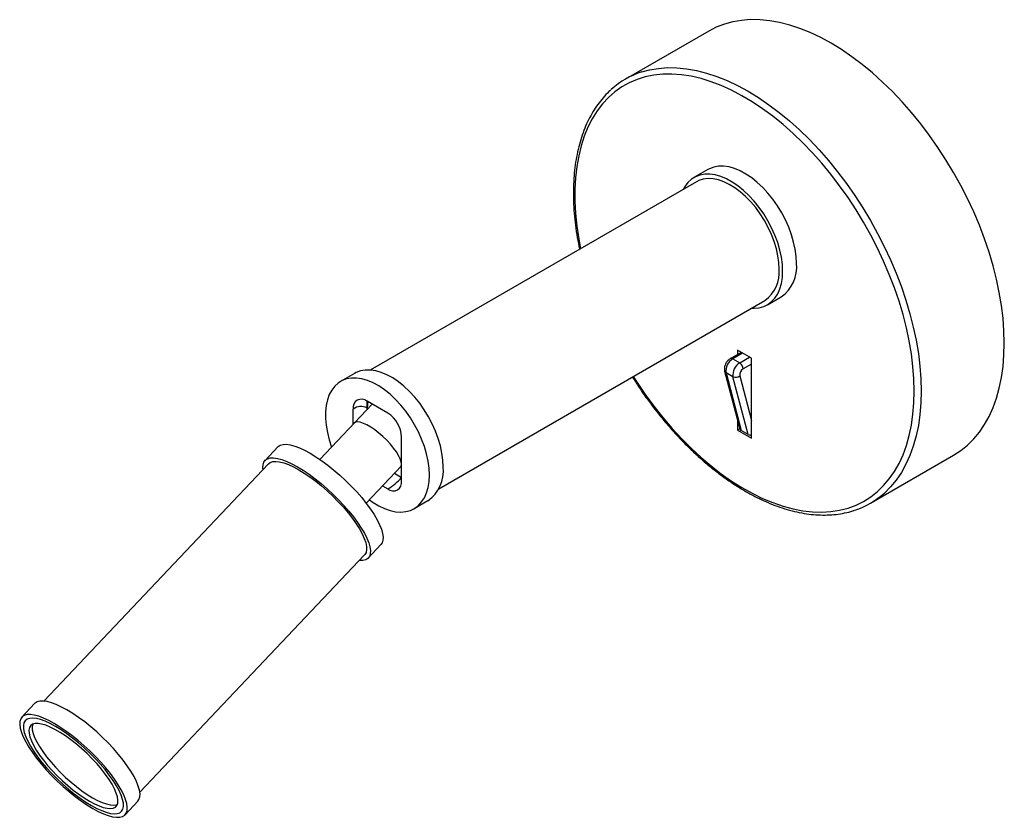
# Paper-space layout '_Isométrica' of a CAD drawing. Header units: millimetres. Extents: x -166 to 35, y -117 to 46.
import ezdxf

# ---------------------------------------------------------------- set-up
doc = ezdxf.new("R2010")
doc.units = ezdxf.units.MM

psp = doc.layouts.new('_Isométrica')

# ---------------------------------------------------------------- linework, layer by layer
at = {"color": 7, "linetype": 'Continuous', "lineweight": 25}
for p, q in [((-25, 43.3), (-41.97, 33.51)), ((-25.18, 15.03), (-28.01, 13.4)), ((-27.51, 12.53), (-94.11, -25.91)), ((-80.11, -50.16), (-13.51, -11.71)), ((-13.01, -12.58), (-10.18, -10.95)), ((-16.26, -23.51), (-19.09, -21.88)), ((-19.09, -21.88), (-19.09, -22.72)), ((-18.36, -22.3), (-20.59, -23.59)), ((-20.09, -23.63), (-18.67, -24.45)), ((-16.26, -39.84), (-16.26, -23.51)), ((-21.74, -26.12), (-18.66, -37.91)), ((-97.3, -26.6), (-100.13, -28.24)), ((-20.04, -27.29), (-21.46, -26.47)), ((-21.46, -26.47), (-18.38, -38.23)), ((-16.97, -39.05), (-20.04, -27.29)), ((-93.68, -32.88), (-104.37, -44.17)), ((-97.58, -37), (-97.58, -33.89)), ((-94.75, -34.01), (-94.75, -32.25)), ((-90.51, -34.7), (-94.75, -32.25)), ((-94.58, -32.35), (-94.75, -33.67)), ((-19.09, -36.26), (-19.09, -38.21)), ((-18.65, -37.95), (-19.09, -38.21)), ((-87.68, -48.57), (-87.68, -39.6)), ((-19.09, -38.21), (-16.26, -39.84)), ((-16.97, -39.05), (-18.38, -38.23)), ((-112.96, -41.61), (-115.57, -44.36)), ((8.03, -53.1), (25, -43.3)), ((-114.84, -45.05), (-160.74, -93.52)), ((-94.93, -53.11), (-87.68, -45.45)), ((-89.15, -47), (-87.68, -47.84)), ((-91.59, -49.58), (-90.51, -50.2)), ((-85.13, -54.22), (-82.3, -52.58)), ((-94.51, -64.3), (-91.9, -61.54)), ((-141.13, -112.09), (-95.24, -63.62)), ((-162.6, -94.03), (-165.21, -96.79)), ((-144.15, -116.73), (-141.54, -113.97))]:
    psp.add_line(p, q, dxfattribs=at)
at = {"color": 8, "linetype": 'Continuous', "lineweight": 25}
for p, q in [((-18.07, -22.47), (-20.09, -23.63)), ((-18.67, -24.45), (-16.65, -23.29)), ((-16.26, -24.69), (-17.97, -25.68)), ((-18.65, -27.09), (-16.26, -36.23))]:
    psp.add_line(p, q, dxfattribs=at)
at = {"color": 7, "linetype": 'Continuous', "lineweight": 25, "flags": 128}
for points in [[(35.36, -20.41), (35.29, -17.91), (35.1, -15.34), (34.78, -12.72), (34.33, -10.05), (33.75, -7.34), (33.06, -4.61), (32.24, -1.86), (31.31, 0.9), (30.26, 3.65), (29.1, 6.4), (27.83, 9.11), (26.46, 11.8), (25, 14.44), (23.44, 17.03), (21.8, 19.55), (20.08, 22.01), (18.29, 24.38), (16.43, 26.67), (14.51, 28.85), (12.54, 30.94), (10.52, 32.91), (8.46, 34.76), (6.37, 36.48), (4.26, 38.07), (2.13, 39.52), (0, 40.83), (-2.13, 41.98), (-4.26, 42.99), (-6.37, 43.84), (-8.46, 44.53), (-10.52, 45.05), (-12.54, 45.41), (-14.51, 45.61), (-16.43, 45.64), (-18.29, 45.5), (-20.08, 45.19), (-21.8, 44.73), (-23.44, 44.09), (-25, 43.3)], [(-9.9, -5.71), (-9.96, -4.33), (-10.16, -2.89), (-10.47, -1.4), (-10.91, 0.1), (-11.47, 1.61), (-12.14, 3.1), (-12.9, 4.56), (-13.76, 5.97), (-14.7, 7.31), (-15.72, 8.57), (-16.79, 9.73), (-17.9, 10.78), (-19.05, 11.7), (-20.21, 12.48), (-21.38, 13.12), (-22.54, 13.6), (-23.67, 13.93), (-24.77, 14.09), (-25.81, 14.08), (-26.79, 13.91), (-27.69, 13.57), (-28.5, 13.07), (-29.22, 12.42), (-29.83, 11.62), (-30.2, 10.98)], [(-7.07, -4.08), (-7.14, -2.7), (-7.33, -1.25), (-7.65, 0.23), (-8.09, 1.73), (-8.64, 3.24), (-9.31, 4.73), (-10.08, 6.19), (-10.93, 7.6), (-11.88, 8.95), (-12.89, 10.21), (-13.96, 11.37), (-15.07, 12.41), (-16.22, 13.33), (-17.39, 14.12), (-18.55, 14.75), (-19.71, 15.24), (-20.84, 15.56), (-21.94, 15.72), (-22.98, 15.71), (-23.96, 15.54), (-24.86, 15.2), (-25.18, 15.03)], [(-10.61, -5.3), (-10.67, -3.96), (-10.86, -2.57), (-11.18, -1.13), (-11.62, 0.33), (-12.18, 1.78), (-12.84, 3.22), (-13.61, 4.63), (-14.46, 5.97), (-15.39, 7.25), (-16.39, 8.43), (-17.45, 9.52), (-18.54, 10.48), (-19.66, 11.31), (-20.79, 12), (-21.91, 12.54), (-23.02, 12.92), (-24.1, 13.14), (-25.13, 13.19), (-26.09, 13.07), (-26.99, 12.79), (-27.51, 12.53)], [(-16.2, -13.27), (-15.72, -13.28), (-14.7, -13.19), (-13.76, -12.94), (-12.9, -12.52), (-12.14, -11.94), (-11.47, -11.22), (-10.91, -10.35), (-10.47, -9.36), (-10.16, -8.24), (-9.96, -7.02), (-9.9, -5.71)], [(25, -43.3), (25, -43.3), (26.46, -42.35), (27.83, -41.25), (29.1, -39.99), (30.26, -38.59), (31.31, -37.05), (32.24, -35.37), (33.06, -33.56), (33.75, -31.63), (34.33, -29.59), (34.78, -27.44), (35.1, -25.18), (35.29, -22.84), (35.36, -20.41)], [(-79.2, -45.72), (-79.26, -44.33), (-79.45, -42.89), (-79.77, -41.41), (-80.21, -39.9), (-80.77, -38.4), (-81.43, -36.9), (-82.2, -35.44), (-83.06, -34.03), (-84, -32.69), (-85.01, -31.43), (-86.08, -30.27), (-87.2, -29.22), (-88.35, -28.3), (-89.51, -27.52), (-90.68, -26.88), (-91.84, -26.4), (-92.97, -26.08), (-94.06, -25.92), (-95.11, -25.93), (-96.08, -26.1), (-96.99, -26.44), (-97.3, -26.6)], [(-82.02, -47.35), (-82.09, -45.97), (-82.28, -44.52), (-82.6, -43.04), (-83.04, -41.54), (-83.6, -40.03), (-84.26, -38.54), (-85.03, -37.07), (-85.89, -35.66), (-86.83, -34.32), (-87.84, -33.06), (-88.91, -31.9), (-90.03, -30.86), (-91.17, -29.94), (-92.34, -29.15), (-93.51, -28.51), (-94.66, -28.03), (-95.8, -27.71), (-96.89, -27.55), (-97.93, -27.56), (-98.91, -27.73), (-99.81, -28.07), (-100.63, -28.57), (-101.35, -29.22), (-101.96, -30.01), (-102.46, -30.94), (-102.84, -32), (-103.09, -33.17), (-103.22, -34.44), (-103.22, -35.79), (-103.09, -37.2), (-102.84, -38.67), (-102.46, -40.16), (-101.97, -41.64)], [(-112.96, -41.61), (-112.89, -41.54), (-112.46, -41.26), (-111.89, -41.11), (-111.21, -41.08), (-110.42, -41.2), (-109.52, -41.44), (-108.54, -41.81), (-107.48, -42.3), (-106.36, -42.91)], [(-115.98, -46.25), (-116.02, -45.88), (-115.98, -45.24), (-115.81, -44.71), (-115.51, -44.3), (-115.07, -44.02), (-114.5, -43.87), (-113.82, -43.84), (-113.03, -43.95), (-112.13, -44.2), (-111.15, -44.56), (-110.09, -45.06), (-108.97, -45.66)], [(-106.36, -42.91), (-105.18, -43.62), (-103.98, -44.44), (-102.75, -45.35), (-101.52, -46.33), (-100.3, -47.38), (-99.11, -48.49), (-97.96, -49.63), (-96.86, -50.8), (-95.84, -51.97), (-94.89, -53.15), (-94.05, -54.3), (-93.31, -55.42), (-92.68, -56.49), (-92.18, -57.49), (-91.8, -58.43), (-91.56, -59.27), (-91.45, -60.02), (-91.49, -60.67), (-91.66, -61.2), (-91.9, -61.54)], [(-114.84, -45.05), (-114.49, -44.79), (-113.98, -44.61), (-113.34, -44.56), (-112.59, -44.65), (-111.74, -44.86), (-110.8, -45.21), (-109.78, -45.68), (-108.7, -46.26)], [(-108.97, -45.66), (-107.8, -46.38), (-106.59, -47.2), (-105.36, -48.11), (-104.13, -49.09), (-102.91, -50.14), (-101.72, -51.25), (-100.57, -52.39), (-99.47, -53.56), (-98.45, -54.73), (-97.51, -55.91), (-96.66, -57.06), (-95.92, -58.18), (-95.29, -59.24), (-94.79, -60.25), (-94.41, -61.19), (-94.17, -62.03), (-94.07, -62.78), (-94.1, -63.43), (-94.27, -63.96), (-94.58, -64.37), (-95.01, -64.65), (-95.58, -64.8), (-96.26, -64.82), (-96.37, -64.82)], [(-108.7, -46.26), (-107.57, -46.96), (-106.4, -47.75), (-105.21, -48.63), (-104.02, -49.59), (-102.85, -50.62), (-101.71, -51.69), (-100.61, -52.8), (-99.57, -53.93), (-98.6, -55.07), (-97.72, -56.2), (-96.95, -57.3), (-96.28, -58.36), (-95.72, -59.37), (-95.3, -60.3), (-95.01, -61.16), (-94.85, -61.93), (-94.83, -62.59), (-94.95, -63.14), (-95.2, -63.57), (-95.24, -63.62)], [(-94.25, -52.39), (-93.51, -52.93), (-92.34, -53.64), (-91.17, -54.2), (-90.03, -54.6), (-88.91, -54.84), (-87.84, -54.92), (-86.83, -54.83), (-85.89, -54.57), (-85.03, -54.16), (-84.26, -53.58), (-83.6, -52.86), (-83.04, -51.99), (-82.6, -50.99), (-82.28, -49.88), (-82.09, -48.66), (-82.02, -47.35)], [(-141.54, -113.97), (-141.3, -113.63), (-141.13, -113.1), (-141.09, -112.45), (-141.2, -111.7), (-141.44, -110.86), (-141.82, -109.92), (-142.32, -108.91), (-142.95, -107.85), (-143.69, -106.73), (-144.54, -105.57), (-145.48, -104.4), (-146.5, -103.23), (-147.6, -102.06), (-148.75, -100.92), (-149.94, -99.81), (-151.16, -98.76), (-152.39, -97.78), (-153.62, -96.87), (-154.82, -96.05), (-156, -95.33), (-157.12, -94.73), (-158.18, -94.23), (-159.16, -93.87), (-160.06, -93.62), (-160.85, -93.51), (-161.53, -93.54), (-162.1, -93.69), (-162.53, -93.97), (-162.6, -94.03)], [(-150.75, -115.43), (-149.63, -116.04), (-148.57, -116.53), (-147.59, -116.9), (-146.69, -117.14), (-145.9, -117.25), (-145.22, -117.23), (-144.65, -117.08), (-144.22, -116.8), (-143.91, -116.39), (-143.74, -115.86), (-143.71, -115.21), (-143.81, -114.46), (-144.05, -113.62), (-144.43, -112.68), (-144.93, -111.67), (-145.56, -110.6), (-146.3, -109.49), (-147.15, -108.33), (-148.09, -107.16), (-149.11, -105.99), (-150.21, -104.82), (-151.36, -103.68), (-152.55, -102.57), (-153.77, -101.52), (-155, -100.54), (-156.23, -99.63), (-157.44, -98.81), (-158.61, -98.09), (-159.73, -97.49), (-160.79, -96.99), (-161.78, -96.63), (-162.67, -96.38), (-163.46, -96.27), (-164.15, -96.29), (-164.71, -96.45), (-165.15, -96.73), (-165.45, -97.14), (-165.62, -97.67), (-165.66, -98.31), (-165.55, -99.06), (-165.31, -99.91), (-164.94, -100.84), (-164.43, -101.85), (-163.8, -102.92), (-163.06, -104.04), (-162.22, -105.19), (-161.27, -106.36), (-160.25, -107.54), (-159.15, -108.71), (-158, -109.85), (-156.81, -110.95), (-155.59, -112.01), (-154.36, -112.99), (-153.13, -113.9), (-151.93, -114.72), (-150.75, -115.43)], [(-151.03, -114.83), (-149.94, -115.42), (-148.92, -115.89), (-147.98, -116.23), (-147.13, -116.45), (-146.38, -116.53), (-145.74, -116.49), (-145.23, -116.31), (-144.84, -116), (-144.59, -115.57), (-144.47, -115.02), (-144.49, -114.36), (-144.65, -113.59), (-144.94, -112.73), (-145.36, -111.8), (-145.92, -110.79), (-146.59, -109.73), (-147.37, -108.63), (-148.24, -107.5), (-149.21, -106.36), (-150.25, -105.23), (-151.35, -104.12), (-152.49, -103.05), (-153.67, -102.02), (-154.85, -101.06), (-156.04, -100.18), (-157.21, -99.39), (-158.34, -98.69), (-159.42, -98.11), (-160.44, -97.64), (-161.38, -97.29), (-162.23, -97.08), (-162.98, -96.99), (-163.62, -97.04), (-164.13, -97.22), (-164.52, -97.52), (-164.78, -97.95), (-164.9, -98.51), (-164.88, -99.17), (-164.72, -99.93), (-164.42, -100.79), (-164, -101.73), (-163.45, -102.74), (-162.78, -103.8), (-162, -104.9), (-161.12, -106.03), (-160.16, -107.16), (-159.12, -108.29), (-158.02, -109.4), (-156.87, -110.48), (-155.7, -111.5), (-154.51, -112.46), (-153.33, -113.35), (-152.16, -114.14), (-151.03, -114.83)], [(-151.03, -114.83), (-149.94, -115.42), (-148.92, -115.89), (-147.98, -116.23), (-147.13, -116.45), (-146.38, -116.53), (-145.74, -116.49), (-145.23, -116.31), (-144.84, -116), (-144.59, -115.57), (-144.47, -115.02), (-144.49, -114.36), (-144.65, -113.59), (-144.94, -112.73), (-145.36, -111.8), (-145.92, -110.79), (-146.59, -109.73), (-147.37, -108.63), (-148.24, -107.5), (-149.21, -106.36), (-150.25, -105.23), (-151.35, -104.12), (-152.49, -103.05), (-153.67, -102.02), (-154.85, -101.06), (-156.04, -100.18), (-157.21, -99.39), (-158.34, -98.69), (-159.42, -98.11), (-160.44, -97.64), (-161.38, -97.29), (-162.23, -97.08), (-162.98, -96.99), (-163.62, -97.04), (-164.13, -97.22), (-164.52, -97.52), (-164.78, -97.95), (-164.9, -98.51), (-164.88, -99.17), (-164.72, -99.93), (-164.42, -100.79), (-164, -101.73), (-163.45, -102.74), (-162.78, -103.8), (-162, -104.9), (-161.12, -106.03), (-160.16, -107.16), (-159.12, -108.29), (-158.02, -109.4), (-156.87, -110.48), (-155.7, -111.5), (-154.51, -112.46), (-153.33, -113.35), (-152.16, -114.14), (-151.03, -114.83)], [(-151.43, -113.94), (-150.41, -114.49), (-149.46, -114.92), (-148.59, -115.22), (-147.8, -115.4), (-147.13, -115.45), (-146.56, -115.37), (-146.12, -115.15), (-145.81, -114.81), (-145.64, -114.35), (-145.6, -113.77), (-145.7, -113.08), (-145.93, -112.3), (-146.3, -111.44), (-146.8, -110.5), (-147.41, -109.51), (-148.13, -108.48), (-148.96, -107.42), (-149.87, -106.35), (-150.85, -105.29), (-151.89, -104.24), (-152.98, -103.24), (-154.09, -102.29), (-155.21, -101.41), (-156.32, -100.61), (-157.4, -99.9), (-158.45, -99.3), (-159.44, -98.81), (-160.35, -98.44), (-161.18, -98.2), (-161.91, -98.08), (-162.53, -98.1), (-163.04, -98.25), (-163.41, -98.53), (-163.66, -98.93), (-163.76, -99.46), (-163.73, -100.09), (-163.57, -100.82), (-163.26, -101.65), (-162.83, -102.55), (-162.28, -103.51), (-161.6, -104.53), (-160.83, -105.58), (-159.96, -106.64), (-159.01, -107.71), (-158, -108.77), (-156.93, -109.79), (-155.83, -110.77), (-154.72, -111.68), (-153.6, -112.53), (-152.5, -113.28), (-151.43, -113.94)], [(-163, -98.23), (-163, -98.24), (-163.11, -98.77), (-163.08, -99.4), (-162.91, -100.13), (-162.61, -100.96), (-162.18, -101.86), (-161.62, -102.82), (-160.95, -103.84), (-160.18, -104.89), (-159.31, -105.95), (-158.36, -107.02), (-157.34, -108.08), (-156.28, -109.1), (-155.18, -110.08), (-154.06, -110.99), (-152.95, -111.84), (-151.85, -112.59), (-150.78, -113.25)], [(-150.78, -113.25), (-149.76, -113.8), (-148.81, -114.23), (-147.93, -114.53), (-147.15, -114.71), (-146.47, -114.76), (-145.91, -114.68), (-145.71, -114.6)]]:
    psp.add_lwpolyline(points, dxfattribs=at)
at = {"color": 8, "linetype": 'Continuous', "lineweight": 25, "flags": 128}
for points in [[(16.97, -30.21), (16.91, -27.73), (16.71, -25.19), (16.39, -22.59), (15.94, -19.95), (15.37, -17.27), (14.68, -14.56), (13.86, -11.84), (12.93, -9.11), (11.88, -6.39), (10.72, -3.68), (9.46, -0.99), (8.09, 1.66), (6.63, 4.27), (5.08, 6.82), (3.45, 9.31), (1.74, 11.73), (-0.05, 14.06), (-1.9, 16.31), (-3.81, 18.46), (-5.77, 20.5), (-7.78, 22.42), (-9.82, 24.23), (-11.89, 25.9), (-13.99, 27.45), (-16.09, 28.85), (-18.21, 30.11), (-20.32, 31.21), (-22.42, 32.17), (-24.5, 32.96), (-26.56, 33.6), (-28.59, 34.07), (-30.57, 34.38), (-32.51, 34.52), (-34.39, 34.49), (-36.21, 34.3), (-37.96, 33.94), (-39.63, 33.42), (-41.23, 32.74), (-42.73, 31.9), (-44.14, 30.9), (-45.46, 29.74), (-46.67, 28.44), (-47.77, 27), (-48.76, 25.41), (-49.64, 23.7), (-50.39, 21.86), (-51.03, 19.89), (-51.54, 17.82), (-51.92, 15.64), (-52.18, 13.37), (-52.31, 11.01), (-52.31, 8.57), (-52.18, 6.06), (-51.92, 3.49), (-51.54, 0.86), (-51.17, -1.13)], [(-38.63, 34.97), (-37.05, 35.4), (-35.26, 35.7), (-33.4, 35.84), (-31.48, 35.81), (-29.51, 35.61), (-27.49, 35.25), (-25.43, 34.73), (-23.34, 34.04), (-21.23, 33.19), (-19.11, 32.19), (-16.97, 31.03), (-14.84, 29.72), (-12.71, 28.27), (-10.6, 26.68), (-8.51, 24.96), (-6.45, 23.11), (-4.43, 21.14), (-2.46, 19.06), (-0.54, 16.87), (1.32, 14.58), (3.11, 12.21), (4.83, 9.75), (6.47, 7.23), (8.03, 4.64), (9.49, 2), (10.86, -0.68), (12.13, -3.4), (13.29, -6.14), (14.34, -8.9), (15.27, -11.65), (16.09, -14.4), (16.78, -17.14), (17.36, -19.84), (17.81, -22.51), (18.13, -25.14), (18.32, -27.7), (18.38, -30.21)], [(-40.42, -27.25), (-39.63, -28.48), (-37.96, -30.94), (-36.21, -33.32), (-34.39, -35.61), (-32.51, -37.81), (-30.57, -39.9), (-28.59, -41.88), (-26.56, -43.75), (-24.5, -45.49), (-22.42, -47.1), (-20.32, -48.58), (-18.21, -49.91), (-16.09, -51.09), (-13.99, -52.12), (-11.89, -52.99), (-9.82, -53.71), (-7.78, -54.26), (-5.77, -54.65), (-3.81, -54.88), (-1.9, -54.93), (-0.05, -54.83), (1.74, -54.55), (3.45, -54.11), (5.08, -53.51), (6.63, -52.75), (8.09, -51.83), (9.46, -50.75), (10.72, -49.52), (11.88, -48.15), (12.93, -46.63), (13.86, -44.98), (14.68, -43.2), (15.37, -41.3), (15.94, -39.28), (16.39, -37.15), (16.71, -34.93), (16.91, -32.61), (16.97, -30.21)], [(18.38, -30.21), (18.32, -32.63), (18.13, -34.98), (17.81, -37.23), (17.36, -39.38), (16.78, -41.43), (16.09, -43.36), (15.27, -45.16), (14.34, -46.84), (13.29, -48.38), (12.13, -49.79), (10.94, -50.97)], [(-87.91, -45.7), (-87.79, -45.52), (-87.71, -45.14), (-87.77, -44.64), (-87.96, -44.04), (-88.3, -43.36), (-88.75, -42.63), (-89.32, -41.85), (-89.98, -41.05), (-90.72, -40.26), (-91.52, -39.49), (-92.34, -38.78), (-93.18, -38.13), (-94, -37.58), (-94.78, -37.13), (-95.49, -36.8), (-96.13, -36.59), (-96.66, -36.52), (-97.08, -36.58), (-97.35, -36.76)]]:
    psp.add_lwpolyline(points, dxfattribs=at)
at = {"color": 7, "linetype": 'Continuous', "lineweight": 25}
for centre, radius, start, end in [((-33.53, 18.89), 16.88, 107.6036, 132.2477), ((-17.8, -5.91), 7.22, 306.5066, 4.8056), ((-14.42, -4.89), 7.4, 305.023, 6.2892), ((-18.58, -26.11), 2.9, 121.3968, 187.1139), ((-17.16, -26.93), 2.9, 121.3968, 187.1139), ((-19.5, -25.75), 1.54, 2.6055, 57.3945), ((-17.21, -26.91), 1.45, 121.3968, 187.1139), ((-19.49, -26.14), 1.27, 244.5001, 311.3523), ((-95.86, -33.61), 1.75, 50.7967, 189.214), ((-95.99, -36.07), 2.71, 62.8294, 126.0674), ((-93.82, -39.88), 6.15, 2.6055, 57.3945), ((-18.15, -37.75), 0.537, 198.0848, 243.9904), ((-16.3, -37.78), 1.43, 242.1308, 271.5847), ((-86.55, -46.53), 7.4, 305.023, 6.2892), ((-96.57, -40.05), 11.82, 300.8243, 318.7357), ((-89.41, -48.85), 1.75, 230.7967, 9.214), ((-0.41, -38.48), 16.87, 288.0108, 312.2509)]:
    psp.add_arc(centre, radius, start, end, dxfattribs=at)
at = {"color": 8, "linetype": 'Continuous', "lineweight": 25}
for centre, radius, start, end in [((-20.38, -24.04), 0.503, 54.3836, 114.2933), ((-21.19, -25.97), 0.569, 195.6651, 242.3776)]:
    psp.add_arc(centre, radius, start, end, dxfattribs=at)
at = {"color": 7, "linetype": 'Continuous', "lineweight": 25}
for points, knots in [([(-44.98, 31.28), (-45.11, 31.18), (-45.67, 30.7), (-46.56, 29.72), (-47.66, 28.34), (-48.65, 26.84), (-49.54, 25.21), (-50.32, 23.47), (-50.99, 21.61), (-51.55, 19.66), (-52, 17.6), (-52.33, 15.46), (-52.54, 13.23), (-52.63, 10.93), (-52.61, 8.56), (-52.47, 6.14), (-52.21, 3.66), (-51.86, 1.2), (-51.53, -0.45), (-51.37, -1.24)], [0, 0, 0, 0, 0.017926, 0.078715, 0.139642, 0.200741, 0.262025, 0.323486, 0.385105, 0.446851, 0.508696, 0.570609, 0.632566, 0.694546, 0.756535, 0.81852, 0.880493, 0.942451, 1, 1, 1, 1]), ([(-20.59, -23.59), (-20.68, -23.65), (-20.93, -23.8), (-21.26, -24.16), (-21.57, -24.65), (-21.76, -25.19), (-21.82, -25.69), (-21.76, -25.99), (-21.74, -26.12)], [0, 0, 0, 0, 0.1174227, 0.2995997, 0.485997, 0.6784153, 0.8600297, 1, 1, 1, 1]), ([(-40.58, -27.34), (-40.13, -28.05), (-39.16, -29.56), (-37.6, -31.79), (-35.91, -34.04), (-34.16, -36.22), (-32.35, -38.31), (-30.49, -40.31), (-28.58, -42.21), (-26.64, -44.01), (-24.66, -45.69), (-22.66, -47.26), (-20.64, -48.7), (-18.61, -50.02), (-16.57, -51.2), (-14.53, -52.25), (-12.49, -53.17), (-10.47, -53.93), (-8.47, -54.56), (-6.49, -55.03), (-4.54, -55.35), (-2.64, -55.52), (-0.78, -55.54), (1.02, -55.41), (2.76, -55.12), (3.98, -54.84), (4.6, -54.61), (4.68, -54.58)], [0, 0, 0, 0, 0.036657, 0.078268, 0.119884, 0.161505, 0.203134, 0.244772, 0.28642, 0.328079, 0.369752, 0.411439, 0.45314, 0.494854, 0.536582, 0.578319, 0.620062, 0.661801, 0.703524, 0.745219, 0.786866, 0.828444, 0.869932, 0.911309, 0.95256, 0.993681, 1, 1, 1, 1])]:
    psp.add_open_spline(points, degree=3, knots=knots, dxfattribs=at)

doc.saveas('drawing.dxf')
